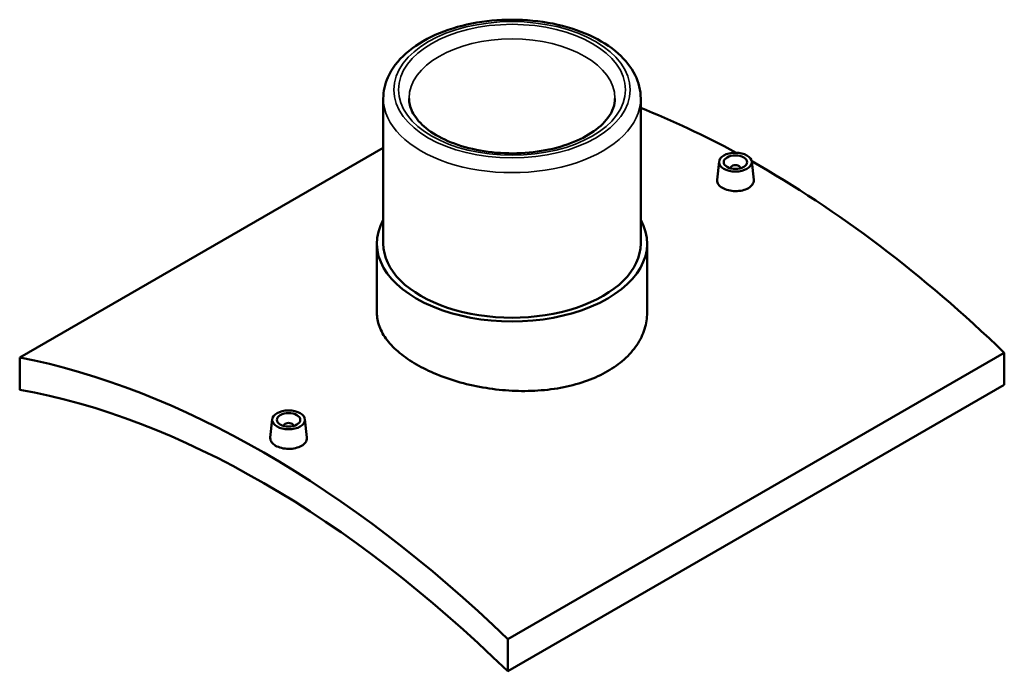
# Model space of a CAD drawing. Header units: millimetres. Extents: x -224 to 1403, y -612 to 987.
# Tile 5 of 5: x 982 to 1403, y 708 to 987. Entities that reach past the tile are written whole.
import ezdxf

# ---------------------------------------------------------------- set-up
doc = ezdxf.new("R2010")
doc.units = ezdxf.units.MM
doc.layers.add('Visible (ANSI)', color=7, linetype='Continuous', lineweight=50)
doc.layers.add('Visible Narrow (ANSI)', color=7, linetype='Continuous', lineweight=35)

msp = doc.modelspace()

# ---------------------------------------------------------------- linework, layer by layer
at = {"layer": 'Visible (ANSI)'}
for p, q in [((1137.75, 953.09), (1137.75, 891.04)), ((1247.75, 953.09), (1247.75, 891.04)), ((982.38, 842.28), (1137.75, 931.98)), ((1281.22, 926.07), (1280.38, 918.23)), ((1295.2, 926.07), (1296.04, 918.24)), ((1286.21, 923.17), (1286.21, 923.37)), ((1290.21, 923.17), (1290.21, 923.37)), ((1135, 891.04), (1135, 861.4)), ((1250.5, 891.04), (1250.5, 861.4)), ((982.38, 842.28), (982.38, 828.48)), ((1403.11, 844.32), (1190.98, 721.85)), ((1403.11, 844.32), (1403.11, 830.53)), ((1190.98, 708.05), (1403.11, 830.53)), ((1090.3, 815.84), (1089.46, 808)), ((1095.29, 813.14), (1095.29, 812.95)), ((1099.29, 813.14), (1099.29, 812.95)), ((1104.28, 815.84), (1105.12, 808.01)), ((1190.98, 708.05), (1190.98, 721.85))]:
    msp.add_line(p, q, dxfattribs=at)
for centre, major_axis, start_param, end_param in [((1298.82, 543.62), (233, -403.57), 2.387407, 2.511796), ((1298.82, 543.62), (233, -403.57), 2.034132, 2.367225), ((1288.21, 923.37), (-2, 0), 2.963882, 6.460896), ((1192.75, 891.04), (57.75, 0), 2.831748, 6.59303), ((1192.75, 891.04), (-55, 0), 0, 3.141593), ((1086.68, 421.14), (-233, 403.57), 5.175725, 5.81985), ((1086.68, 421.14), (225, -389.71), 2.022244, 2.690145), ((1097.29, 813.14), (-2, 0), 2.963882, 6.460896)]:
    msp.add_ellipse(centre, major_axis=major_axis, ratio=0.57735, start_param=start_param, end_param=end_param, dxfattribs=at)
for centre, major_axis in [((1288.21, 925.82), (7, 0)), ((1288.21, 925.82), (5, 0)), ((1097.29, 815.59), (-7, 0)), ((1097.29, 815.59), (5, 0))]:
    msp.add_ellipse(centre, major_axis=major_axis, ratio=0.57735, dxfattribs=at)
for points, knots in [([(1247.75, 953.09), (1247.75, 956.5), (1246.91, 959.9), (1243.69, 966.44), (1241.21, 969.56), (1234.71, 975.34), (1230.56, 977.95), (1221.11, 982.25), (1215.79, 983.93), (1204.59, 986.17), (1198.72, 986.74), (1186.99, 986.75), (1181.14, 986.2), (1169.98, 984), (1164.68, 982.35), (1155.13, 978.07), (1150.89, 975.42), (1144.01, 969.31), (1141.34, 965.85), (1138.42, 959.2), (1137.75, 956.15), (1137.75, 953.09)], [0.785398, 0.785398, 0.785398, 0.785398, 1.062233, 1.062233, 1.360686, 1.360686, 1.688644, 1.688644, 2.022575, 2.022575, 2.354364, 2.354364, 2.685061, 2.685061, 3.016821, 3.016821, 3.35073, 3.35073, 3.678741, 3.678741, 3.926991, 3.926991, 3.926991, 3.926991]), ([(1236.75, 953.09), (1236.75, 950.35), (1235.81, 947.55), (1232.03, 942.48), (1229.64, 940.28), (1223.7, 936.4), (1220.22, 934.72), (1212.41, 932), (1208.08, 930.97), (1199, 929.7), (1194.26, 929.46), (1184.86, 929.84), (1180.21, 930.45), (1171.55, 932.44), (1167.52, 933.81), (1160.53, 937.1), (1157.56, 939.02), (1152.88, 943.11), (1151.19, 945.28), (1149.19, 949.33), (1148.75, 951.22), (1148.75, 953.09)], [5.497787, 5.497787, 5.497787, 5.497787, 5.904259, 5.904259, 6.22283, 6.22283, 6.525597, 6.525597, 6.830494, 6.830494, 7.138067, 7.138067, 7.446271, 7.446271, 7.752825, 7.752825, 8.056255, 8.056255, 8.361459, 8.361459, 8.63938, 8.63938, 8.63938, 8.63938]), ([(1293.76, 914.72), (1293.06, 914.32), (1292.18, 913.98), (1290.24, 913.52), (1289.19, 913.42), (1287.22, 913.43), (1286.17, 913.55), (1284.24, 914.03), (1283.36, 914.38), (1281.97, 915.18), (1281.36, 915.69), (1280.56, 916.79), (1280.37, 917.39), (1280.37, 918.05), (1280.37, 918.14), (1280.38, 918.23)], [2.363465, 2.363465, 2.363465, 2.363465, 2.658923, 2.658923, 2.954381, 2.954381, 3.249789, 3.249789, 3.545197, 3.545197, 3.840606, 3.840606, 4.136014, 4.136014, 4.183963, 4.183963, 4.183963, 4.183963]), ([(1296.04, 918.24), (1296.05, 918.14), (1296.05, 918.05), (1296.05, 917.38), (1295.86, 916.76), (1295.06, 915.64), (1294.45, 915.13), (1293.76, 914.72)], [6.4513091, 6.4513091, 6.4513091, 6.4513091, 6.4994786, 6.4994786, 6.7949365, 6.7949365, 7.0903944, 7.0903944, 7.0903944, 7.0903944]), ([(1233.58, 836.36), (1231.02, 834.88), (1228.12, 833.52), (1221.81, 831.22), (1218.4, 830.27), (1211.28, 828.85), (1207.57, 828.37), (1200.12, 827.89), (1196.37, 827.88), (1189.13, 828.25), (1185.38, 828.64), (1177.92, 829.84), (1174.22, 830.64), (1167.1, 832.62), (1163.69, 833.79), (1157.38, 836.38), (1154.48, 837.81), (1149.35, 840.77), (1146.94, 842.41), (1142.7, 845.91), (1140.86, 847.77), (1137.92, 851.6), (1136.81, 853.58), (1135.35, 857.52), (1135, 859.5), (1135, 861.4)], [0, 0, 0, 0, 1.08889, 1.08889, 2.17778, 2.17778, 3.26667, 3.26667, 4.355559, 4.355559, 5.44444, 5.44444, 6.533321, 6.533321, 7.622203, 7.622203, 8.711084, 8.711084, 9.799965, 9.799965, 10.888846, 10.888846, 11.977727, 11.977727, 13.066608, 13.066608, 13.066608, 13.066608]), ([(1250.5, 861.4), (1250.5, 859.13), (1250.15, 856.77), (1248.69, 852.11), (1247.58, 849.8), (1244.63, 845.42), (1242.8, 843.34), (1238.56, 839.55), (1236.15, 837.84), (1233.58, 836.36)], [30.488775, 30.488775, 30.488775, 30.488775, 31.577665, 31.577665, 32.666555, 32.666555, 33.755444, 33.755444, 34.844334, 34.844334, 34.844334, 34.844334]), ([(1102.84, 804.5), (1102.14, 804.09), (1101.26, 803.75), (1099.33, 803.3), (1098.28, 803.19), (1096.31, 803.21), (1095.26, 803.33), (1093.32, 803.8), (1092.44, 804.15), (1091.05, 804.96), (1090.45, 805.46), (1089.64, 806.57), (1089.45, 807.17), (1089.45, 807.82), (1089.45, 807.91), (1089.46, 808)], [0, 0, 0, 0, 0.295458, 0.295458, 0.590916, 0.590916, 0.886324, 0.886324, 1.181732, 1.181732, 1.477141, 1.477141, 1.772549, 1.772549, 1.820498, 1.820498, 1.820498, 1.820498]), ([(1105.12, 808.01), (1105.13, 807.91), (1105.13, 807.82), (1105.13, 807.15), (1104.94, 806.54), (1104.14, 805.41), (1103.53, 804.9), (1102.84, 804.5)], [4.0878443, 4.0878443, 4.0878443, 4.0878443, 4.1360138, 4.1360138, 4.4314717, 4.4314717, 4.7269296, 4.7269296, 4.7269296, 4.7269296])]:
    msp.add_open_spline(points, degree=3, knots=knots, dxfattribs=at)
at = {"layer": 'Visible Narrow (ANSI)'}
for major_axis in [(50.5, 0), (48.5, 0)]:
    msp.add_ellipse((1192.75, 956.76), major_axis=major_axis, ratio=0.57735, dxfattribs=at)
for major_axis, start_param, end_param in [((-44, 0), 3.141593, 6.283185), ((-55, 0), 0, 3.141593)]:
    msp.add_ellipse((1192.75, 953.09), major_axis=major_axis, ratio=0.57735, start_param=start_param, end_param=end_param, dxfattribs=at)

doc.saveas('drawing.dxf')
